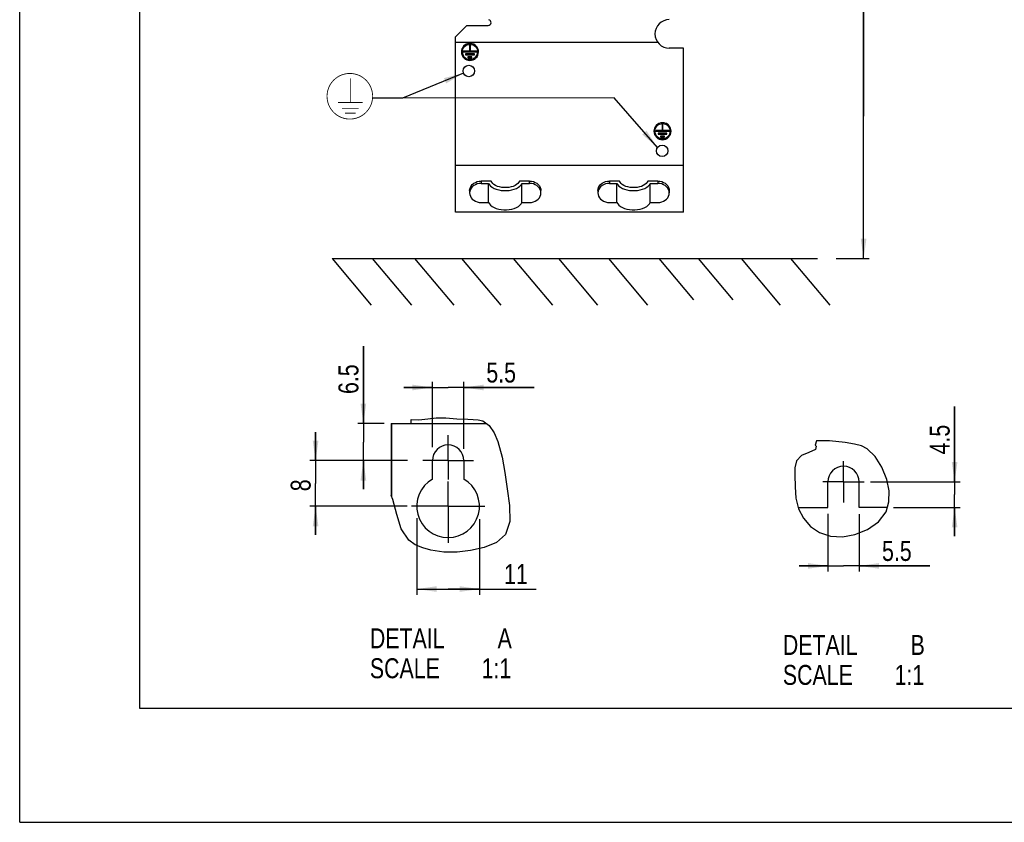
# Model space of a CAD drawing. Extents: x 0 to 594, y 0 to 420.
# Tile 1 of 37: x 0 to 173, y 0 to 141. Entities that reach past the tile are written whole.
import ezdxf

# ---------------------------------------------------------------- set-up
doc = ezdxf.new("R2010")
doc.units = 0
doc.header["$LTSCALE"] = 32.67
doc.linetypes.add('CENTER', pattern=[0.6, 0.375, -0.075, 0.075, -0.075])
doc.layers.get('0').update_dxf_attribs({"linetype": 'CONTINUOUS'})
doc.layers.add('DEFAULT_1', color=7, linetype='CENTER')
doc.styles.get("Standard").update_dxf_attribs({"font": 'txt', "width": 0.8})
doc.dimstyles.get("Standard").update_dxf_attribs({"dimtxt": 2.5, "dimasz": 2.5, "dimexe": 1.25, "dimexo": 0.625, "dimtad": 1, "dimcen": 2.5, "dimazin": 3, "dimtfac": 1, "dimtmove": 0, "dimatfit": 3})

# ---------------------------------------------------------------- blocks, each defined once
blk = doc.blocks.new('_FILLED')
at = {"color": 0, "linetype": 'BYBLOCK'}
blk.add_solid([(0, 0), (-1, 0.143), (-1, -0.143)], dxfattribs=at)
blk = doc.blocks.new('*D1')
at = {"color": 2, "linetype": 'CONTINUOUS'}
for p, q in [((147.99, 123.79), (147.99, 193.18)), ((121.55, 148.74), (148.99, 148.74)), ((147.99, 148.74), (147.99, 123.79)), ((147.99, 98.84), (147.99, 123.79)), ((143.17, 98.84), (148.99, 98.84))]:
    blk.add_line(p, q, dxfattribs=at)
at = {"color": 2, "linetype": 'CONTINUOUS', "xscale": 3.5, "yscale": 3.5, "zscale": 3.5}
for p, rotation in [((147.99, 148.74), 90), ((147.99, 98.84), 270)]:
    blk.add_blockref('_FILLED', p, dxfattribs=dict(at, rotation=rotation))
at = {"color": 5, "linetype": 'CONTINUOUS', "width": 0.8}
for s, p in [('AIR SPACE INLET', (152.37, 151.18)), ('100', (147.12, 162.38)), ('MIN ', (147.12, 151.18))]:
    blk.add_text(s, height=3.5, rotation=90, dxfattribs=at).set_placement(p)
blk = doc.blocks.new('*D4')
at = {"color": 2, "linetype": 'CONTINUOUS'}
for p, q in [((51.89, 63.42), (51.89, 68.42)), ((51.89, 68.42), (51.89, 59.42)), ((66.45, 63.42), (50.89, 63.42)), ((51.89, 50.42), (51.89, 59.42)), ((67.94, 55.42), (50.89, 55.42)), ((51.89, 55.42), (51.89, 50.42))]:
    blk.add_line(p, q, dxfattribs=at)
at = {"color": 2, "linetype": 'CONTINUOUS', "xscale": 3.5, "yscale": 3.5, "zscale": 3.5}
for p, rotation in [((51.89, 63.42), 270), ((51.89, 55.42), 90)]:
    blk.add_blockref('_FILLED', p, dxfattribs=dict(at, rotation=rotation))
at = {"color": 5, "linetype": 'CONTINUOUS', "width": 0.8}
blk.add_text('8', height=3.5, rotation=90, dxfattribs=at).set_placement((51.02, 58.05))
blk = doc.blocks.new('*D8')
at = {"color": 2, "linetype": 'CONTINUOUS'}
for p, q in [((60.27, 69.92), (60.27, 83.5)), ((60.27, 83.5), (60.27, 66.67)), ((63.92, 69.92), (59.27, 69.92)), ((60.27, 58.42), (60.27, 66.67)), ((68.02, 63.42), (59.27, 63.42)), ((60.27, 63.42), (60.27, 58.42))]:
    blk.add_line(p, q, dxfattribs=at)
at = {"color": 2, "linetype": 'CONTINUOUS', "xscale": 3.5, "yscale": 3.5, "zscale": 3.5}
for p, rotation in [((60.27, 69.92), 270), ((60.27, 63.42), 90)]:
    blk.add_blockref('_FILLED', p, dxfattribs=dict(at, rotation=rotation))
at = {"color": 5, "linetype": 'CONTINUOUS', "width": 0.8}
blk.add_text('6.5', height=3.5, rotation=90, dxfattribs=at).set_placement((59.4, 75.1))
blk = doc.blocks.new('*D9')
at = {"color": 2, "linetype": 'CONTINUOUS'}
for p, q in [((141.72, 54.11), (141.72, 43.96)), ((147.22, 54.04), (147.22, 43.96)), ((141.72, 44.96), (136.72, 44.96)), ((136.72, 44.96), (144.47, 44.96)), ((159.62, 44.96), (144.47, 44.96)), ((147.22, 44.96), (159.62, 44.96))]:
    blk.add_line(p, q, dxfattribs=at)
at = {"color": 2, "linetype": 'CONTINUOUS', "xscale": 3.5, "yscale": 3.5, "zscale": 3.5}
blk.add_blockref('_FILLED', (141.72, 44.96), dxfattribs=at)
at = {"color": 2, "linetype": 'CONTINUOUS', "xscale": 3.5, "yscale": 3.5, "zscale": 3.5, "rotation": 180}
blk.add_blockref('_FILLED', (147.22, 44.96), dxfattribs=at)
at = {"color": 5, "linetype": 'CONTINUOUS', "width": 0.8}
blk.add_text('5.5', height=3.5, dxfattribs=at).set_placement((151.22, 45.83))
blk = doc.blocks.new('*D10')
at = {"color": 2, "linetype": 'CONTINUOUS'}
for p, q in [((163.95, 59.7), (163.95, 72.9)), ((163.95, 72.9), (163.95, 57.45)), ((149.23, 59.7), (164.95, 59.7)), ((163.95, 50.2), (163.95, 57.45)), ((153.24, 55.2), (164.95, 55.2)), ((163.95, 55.2), (163.95, 50.2))]:
    blk.add_line(p, q, dxfattribs=at)
at = {"color": 2, "linetype": 'CONTINUOUS', "xscale": 3.5, "yscale": 3.5, "zscale": 3.5}
for p, rotation in [((163.95, 59.7), 270), ((163.95, 55.2), 90)]:
    blk.add_blockref('_FILLED', p, dxfattribs=dict(at, rotation=rotation))
at = {"color": 5, "linetype": 'CONTINUOUS', "width": 0.8}
blk.add_text('4.5', height=3.5, rotation=90, dxfattribs=at).set_placement((163.08, 64.5))
blk = doc.blocks.new('*D11')
at = {"color": 2, "linetype": 'CONTINUOUS'}
for p, q in [((72.38, 76.24), (67.38, 76.24)), ((67.38, 76.24), (75.13, 76.24)), ((72.38, 65.77), (72.38, 77.24)), ((90.23, 76.24), (75.13, 76.24)), ((77.88, 65.51), (77.88, 77.24)), ((77.88, 76.24), (90.23, 76.24))]:
    blk.add_line(p, q, dxfattribs=at)
at = {"color": 2, "linetype": 'CONTINUOUS', "xscale": 3.5, "yscale": 3.5, "zscale": 3.5}
blk.add_blockref('_FILLED', (72.38, 76.24), dxfattribs=at)
at = {"color": 2, "linetype": 'CONTINUOUS', "xscale": 3.5, "yscale": 3.5, "zscale": 3.5, "rotation": 180}
blk.add_blockref('_FILLED', (77.88, 76.24), dxfattribs=at)
at = {"color": 5, "linetype": 'CONTINUOUS', "width": 0.8}
blk.add_text('5.5', height=3.5, dxfattribs=at).set_placement((81.83, 77.11))
blk = doc.blocks.new('*D12')
at = {"color": 2, "linetype": 'CONTINUOUS'}
for p, q in [((69.63, 53.3), (69.63, 39.9)), ((80.63, 53.16), (80.63, 39.9)), ((69.63, 40.9), (75.13, 40.9)), ((80.63, 40.9), (75.13, 40.9)), ((75.13, 40.9), (90.55, 40.9))]:
    blk.add_line(p, q, dxfattribs=at)
at = {"color": 2, "linetype": 'CONTINUOUS', "xscale": 3.5, "yscale": 3.5, "zscale": 3.5, "rotation": 180}
blk.add_blockref('_FILLED', (69.63, 40.9), dxfattribs=at)
at = {"color": 2, "linetype": 'CONTINUOUS', "xscale": 3.5, "yscale": 3.5, "zscale": 3.5}
blk.add_blockref('_FILLED', (80.63, 40.9), dxfattribs=at)
at = {"color": 5, "linetype": 'CONTINUOUS', "width": 0.8}
blk.add_text('11', height=3.5, dxfattribs=at).set_placement((84.95, 41.78))
blk = doc.blocks.new('EARTH_BL1', base_point=(82.86, 124.83))
at = {"color": 2, "linetype": 'CONTINUOUS'}
for p, q in [((77.83, 131.36), (67.13, 127)), ((104.27, 127.04), (61.88, 126.98)), ((67.13, 127), (61.88, 126.98)), ((111.84, 118.3), (104.27, 127.04))]:
    blk.add_line(p, q, dxfattribs=at)
at = {"color": 7, "linetype": 'CONTINUOUS', "const_width": 0.148}
blk.add_lwpolyline([(53.89, 127.31, 1), (61.89, 127.31, 1)], format="xyb", close=True, dxfattribs=at)
for points in [[(57.97, 126.23), (57.97, 130.45)], [(55.82, 126.23), (60.12, 126.23)], [(56.49, 125.2), (59.45, 125.2)], [(57.05, 124.34), (58.89, 124.34)]]:
    blk.add_lwpolyline(points, dxfattribs=at)
at = {"color": 2, "linetype": 'CONTINUOUS'}
for points in [[(74.78, 129.57), (77.83, 131.36), (74.4, 130.5)], [(109.17, 120.62), (111.84, 118.3), (109.92, 121.27)]]:
    blk.add_solid(points, dxfattribs=at)

msp = doc.modelspace()

# ---------------------------------------------------------------- linework, layer by layer
at = {"color": 7, "linetype": 'CONTINUOUS'}
for p, q in [((0, 0), (0, 420)), ((21, 400), (21, 20)), ((76.408, 137.74), (78.408, 139.74)), ((78.408, 139.74), (82.158, 139.74)), ((76.408, 106.985), (76.408, 137.74)), ((111.908, 136.74), (76.408, 136.74)), ((77.487, 135.364), (77.458, 135.074)), ((78.883, 135.24), (77.758, 135.24)), ((77.758, 135.24), (77.758, 135.074)), ((78.883, 135.222), (77.758, 135.222)), ((77.758, 135.074), (80.158, 135.074)), ((79.738, 134.72), (78.178, 134.72)), ((78.178, 134.72), (78.178, 134.554)), ((79.738, 134.703), (78.178, 134.703)), ((79.033, 136.28), (78.883, 136.28)), ((78.883, 136.28), (78.883, 135.222)), ((79.033, 136.262), (78.883, 136.262)), ((79.033, 135.222), (79.033, 136.28)), ((80.158, 135.24), (79.033, 135.24)), ((80.158, 135.222), (79.033, 135.222)), ((79.738, 134.554), (79.738, 134.72)), ((80.158, 135.074), (80.158, 135.24)), ((116.408, 135.74), (113.908, 135.74)), ((116.408, 106.985), (116.408, 135.74)), ((78.178, 134.554), (79.738, 134.554)), ((79.318, 134.2), (78.598, 134.2)), ((78.598, 134.2), (78.598, 134.034)), ((79.318, 134.183), (78.598, 134.183)), ((78.598, 134.034), (79.318, 134.034)), ((79.318, 134.034), (79.318, 134.2)), ((111.26, 121.455), (111.231, 121.165)), ((112.656, 121.331), (111.531, 121.331)), ((111.531, 121.331), (111.531, 121.165)), ((112.656, 121.314), (111.531, 121.314)), ((111.531, 121.165), (113.931, 121.165)), ((112.806, 122.371), (112.656, 122.371)), ((112.656, 122.371), (112.656, 121.314)), ((112.806, 122.354), (112.656, 122.354)), ((112.806, 121.314), (112.806, 122.371)), ((113.931, 121.331), (112.806, 121.331)), ((113.931, 121.314), (112.806, 121.314)), ((113.931, 121.165), (113.931, 121.331)), ((113.511, 120.811), (111.951, 120.811)), ((111.951, 120.811), (111.951, 120.645)), ((113.511, 120.794), (111.951, 120.794)), ((111.951, 120.645), (113.511, 120.645)), ((113.091, 120.291), (112.371, 120.291)), ((112.371, 120.291), (112.371, 120.126)), ((113.091, 120.274), (112.371, 120.274)), ((112.371, 120.126), (113.091, 120.126)), ((113.091, 120.126), (113.091, 120.291)), ((113.511, 120.645), (113.511, 120.811)), ((116.408, 115.147), (76.408, 115.147)), ((82.688, 112.437), (80.908, 112.437)), ((89.408, 112.437), (87.628, 112.437)), ((105.188, 112.437), (103.408, 112.437)), ((111.908, 112.437), (110.128, 112.437)), ((78.908, 110.759), (78.908, 110.351)), ((80.908, 112.029), (82.233, 112.029)), ((82.233, 108.674), (82.233, 112.029)), ((88.083, 112.029), (89.408, 112.029)), ((88.083, 108.674), (88.083, 112.029)), ((91.408, 110.351), (91.408, 110.759)), ((101.408, 110.759), (101.408, 110.351)), ((103.408, 112.029), (104.733, 112.029)), ((104.733, 108.674), (104.733, 112.029)), ((110.583, 112.029), (111.908, 112.029)), ((110.583, 108.674), (110.583, 112.029)), ((113.908, 110.759), (113.908, 110.351)), ((80.908, 108.674), (82.233, 108.674)), ((88.083, 108.674), (89.408, 108.674)), ((103.408, 108.674), (104.733, 108.674)), ((110.583, 108.674), (111.908, 108.674)), ((116.408, 106.985), (76.408, 106.985)), ((54.779, 98.836), (61.638, 90.661)), ((54.779, 98.836), (139.896, 98.836)), ((61.833, 98.836), (68.692, 90.661)), ((69.25, 98.836), (76.11, 90.661)), ((77.492, 98.836), (84.351, 90.661)), ((86.558, 98.836), (93.417, 90.661)), ((94.49, 98.836), (101.349, 90.661)), ((103.246, 98.836), (110.106, 90.661)), ((112.106, 98.836), (118.179, 91.599)), ((119.008, 98.836), (125.081, 91.599)), ((126.528, 98.836), (133.388, 90.661)), ((135.182, 98.836), (142.041, 90.661)), ((65.129, 69.925), (65.129, 57.295)), ((65.129, 69.925), (81.857, 69.925)), ((65.199, 69.925), (65.199, 57.129)), ((68.669, 69.925), (68.669, 70.625)), ((72.379, 60.188), (72.379, 63.425)), ((77.879, 63.425), (77.879, 60.188)), ((141.719, 55.196), (141.719, 59.696)), ((147.219, 55.196), (147.219, 59.696)), ((136.532, 55.196), (141.719, 55.196)), ((152.148, 55.196), (147.219, 55.196)), ((21, 20), (573, 20)), ((0, 0), (594, 0))]:
    msp.add_line(p, q, dxfattribs=at)
at = {"color": 9, "linetype": 'CONTINUOUS'}
for p, q in [((80.908, 112.437), (80.908, 112.029)), ((89.408, 112.029), (89.408, 112.437)), ((103.408, 112.437), (103.408, 112.029)), ((111.908, 112.437), (111.908, 112.029))]:
    msp.add_line(p, q, dxfattribs=at)
at = {"color": 2, "linetype": 'CONTINUOUS'}
for p, q in [((71.578, 70.744), (73.013, 70.934)), ((73.013, 70.934), (74.74, 70.921)), ((74.74, 70.921), (76.635, 70.773)), ((68.669, 70.625), (69.988, 70.563)), ((69.988, 70.563), (71.578, 70.744)), ((76.635, 70.773), (78.611, 70.663)), ((78.611, 70.663), (79.535, 70.656)), ((79.535, 70.656), (80.421, 70.598)), ((80.421, 70.598), (81.229, 70.392)), ((81.229, 70.392), (82.357, 69.553)), ((82.357, 69.553), (83.211, 68.264)), ((83.211, 68.264), (83.847, 66.781)), ((83.847, 66.781), (84.629, 64.028)), ((139.759, 66.864), (139.482, 66.143)), ((139.482, 66.143), (139.63, 66)), ((139.696, 65.928), (139.536, 65.343)), ((139.63, 66), (139.696, 65.928)), ((142.005, 66.876), (139.759, 66.864)), ((144.74, 66.572), (142.005, 66.876)), ((146.372, 66.322), (144.74, 66.572)), ((147.602, 66.003), (146.372, 66.322)), ((148.603, 65.499), (147.602, 66.003)), ((84.629, 64.028), (85.083, 61.319)), ((137.121, 64.318), (136.226, 63.368)), ((138.407, 64.87), (137.121, 64.318)), ((139.536, 65.343), (138.407, 64.87)), ((150.013, 64.155), (148.603, 65.499)), ((151.186, 62.29), (150.013, 64.155)), ((135.941, 62.176), (135.94, 60.885)), ((136.226, 63.368), (135.941, 62.176)), ((152.037, 60.133), (151.186, 62.29)), ((85.083, 61.319), (85.472, 58.476)), ((135.94, 60.885), (135.978, 58.822)), ((135.978, 58.822), (136.121, 56.859)), ((152.448, 58.14), (152.037, 60.133)), ((65.43, 56.58), (65.129, 57.295)), ((85.472, 58.476), (85.895, 55.577)), ((152.442, 56.208), (152.448, 58.14)), ((66.138, 53.975), (65.43, 56.58)), ((85.895, 55.577), (85.978, 52.773)), ((136.121, 56.859), (136.584, 54.982)), ((151.93, 54.446), (152.442, 56.208)), ((66.902, 51.466), (66.138, 53.975)), ((136.584, 54.982), (137.452, 53.323)), ((150.606, 52.697), (151.93, 54.446)), ((85.978, 52.773), (85.201, 50.441)), ((137.452, 53.323), (138.698, 51.878)), ((138.698, 51.878), (140.233, 50.797)), ((148.697, 51.366), (150.606, 52.697)), ((68.228, 49.448), (66.902, 51.466)), ((85.201, 50.441), (83.621, 49.067)), ((140.233, 50.797), (142.195, 50.155)), ((142.195, 50.155), (144.305, 50.076)), ((144.305, 50.076), (146.457, 50.475)), ((146.457, 50.475), (148.697, 51.366)), ((69.356, 48.667), (68.228, 49.448)), ((70.691, 48.112), (69.356, 48.667)), ((83.621, 49.067), (81.449, 48.173)), ((72.11, 47.732), (70.691, 48.112)), ((74.405, 47.396), (72.11, 47.732)), ((76.692, 47.375), (74.405, 47.396)), ((79.062, 47.642), (76.692, 47.375)), ((81.449, 48.173), (79.062, 47.642))]:
    msp.add_line(p, q, dxfattribs=at)
at = {"color": 7, "linetype": 'CONTINUOUS'}
for points in [[(80.458, 135.091), (80.432, 135.364), (80.357, 135.628), (80.233, 135.873), (80.066, 136.092), (79.862, 136.277), (79.626, 136.421), (79.368, 136.52), (79.096, 136.57), (78.819, 136.57), (78.547, 136.52), (78.289, 136.421), (78.054, 136.277), (77.849, 136.092), (77.683, 135.873), (77.559, 135.628), (77.483, 135.364), (77.458, 135.091)], [(80.458, 135.074), (80.429, 135.364), (80.344, 135.642), (80.205, 135.899), (80.019, 136.124), (79.791, 136.309), (79.532, 136.446), (79.25, 136.531), (78.958, 136.559), (78.665, 136.531), (78.384, 136.446), (78.124, 136.309), (77.897, 136.124), (77.711, 135.899), (77.572, 135.642), (77.487, 135.364)], [(77.608, 135.074), (77.634, 135.335), (77.711, 135.585), (77.835, 135.817), (78.003, 136.019), (78.208, 136.185), (78.441, 136.309), (78.694, 136.385), (78.958, 136.411), (79.221, 136.385), (79.474, 136.309), (79.708, 136.185), (79.912, 136.019), (80.08, 135.817), (80.205, 135.585), (80.282, 135.335), (80.308, 135.074)], [(77.458, 135.074), (77.487, 134.784), (77.572, 134.505), (77.711, 134.249), (77.897, 134.024), (78.124, 133.839), (78.384, 133.702), (78.665, 133.617), (78.958, 133.588), (79.25, 133.617), (79.532, 133.702), (79.791, 133.839), (80.019, 134.024), (80.205, 134.249), (80.344, 134.505), (80.429, 134.784), (80.458, 135.074)], [(80.308, 135.074), (80.282, 134.813), (80.205, 134.562), (80.08, 134.331), (79.912, 134.129), (79.708, 133.962), (79.474, 133.839), (79.221, 133.763), (78.958, 133.737), (78.694, 133.763), (78.441, 133.839), (78.208, 133.962), (78.003, 134.129), (77.835, 134.331), (77.711, 134.562), (77.634, 134.813), (77.608, 135.074)], [(77.609, 135.074), (77.631, 134.846), (77.699, 134.608), (77.81, 134.387), (77.96, 134.191), (78.144, 134.024), (78.356, 133.895), (78.588, 133.805), (78.833, 133.76), (79.082, 133.76), (79.327, 133.805), (79.56, 133.895), (79.771, 134.024), (79.956, 134.191), (80.106, 134.387), (80.217, 134.608), (80.285, 134.846), (80.306, 135.074)], [(114.231, 121.183), (114.205, 121.456), (114.13, 121.719), (114.006, 121.965), (113.839, 122.183), (113.635, 122.368), (113.4, 122.512), (113.141, 122.611), (112.869, 122.662), (112.593, 122.662), (112.32, 122.611), (112.062, 122.512), (111.827, 122.368), (111.622, 122.183), (111.456, 121.965), (111.332, 121.719), (111.257, 121.456), (111.231, 121.183)], [(114.231, 121.165), (114.202, 121.455), (114.117, 121.734), (113.978, 121.991), (113.792, 122.216), (113.564, 122.4), (113.305, 122.538), (113.024, 122.622), (112.731, 122.651), (112.438, 122.622), (112.157, 122.538), (111.898, 122.4), (111.67, 122.216), (111.484, 121.991), (111.345, 121.734), (111.26, 121.455)], [(111.231, 121.165), (111.26, 120.876), (111.345, 120.597), (111.484, 120.34), (111.67, 120.115), (111.898, 119.93), (112.157, 119.793), (112.438, 119.708), (112.731, 119.68), (113.024, 119.708), (113.305, 119.793), (113.564, 119.93), (113.792, 120.115), (113.978, 120.34), (114.117, 120.597), (114.202, 120.876), (114.231, 121.165)], [(111.381, 121.165), (111.407, 121.426), (111.484, 121.677), (111.608, 121.908), (111.776, 122.111), (111.981, 122.277), (112.214, 122.4), (112.468, 122.477), (112.731, 122.502), (112.994, 122.477), (113.248, 122.4), (113.481, 122.277), (113.686, 122.111), (113.853, 121.908), (113.978, 121.677), (114.055, 121.426), (114.081, 121.165)], [(114.081, 121.165), (114.055, 120.905), (113.978, 120.654), (113.853, 120.423), (113.686, 120.22), (113.481, 120.054), (113.248, 119.93), (112.994, 119.854), (112.731, 119.828), (112.468, 119.854), (112.214, 119.93), (111.981, 120.054), (111.776, 120.22), (111.608, 120.423), (111.484, 120.654), (111.407, 120.905), (111.381, 121.165)], [(111.383, 121.165), (111.404, 120.937), (111.472, 120.7), (111.583, 120.479), (111.733, 120.282), (111.917, 120.116), (112.129, 119.986), (112.362, 119.897), (112.606, 119.852), (112.856, 119.852), (113.1, 119.897), (113.333, 119.986), (113.545, 120.116), (113.729, 120.282), (113.879, 120.479), (113.99, 120.7), (114.058, 120.937), (114.079, 121.165)], [(78.908, 110.759), (78.938, 111.051), (79.028, 111.333), (79.176, 111.598), (79.376, 111.838), (79.622, 112.045), (79.908, 112.212), (80.224, 112.336), (80.561, 112.412), (80.908, 112.437)], [(87.628, 112.437), (87.53, 112.217), (87.366, 112.009), (87.141, 111.818), (86.861, 111.651), (86.534, 111.511), (86.169, 111.402), (85.776, 111.328), (85.366, 111.291), (84.95, 111.291), (84.54, 111.328), (84.147, 111.402), (83.782, 111.511), (83.455, 111.651), (83.175, 111.818), (82.95, 112.009), (82.786, 112.217), (82.688, 112.437)], [(89.408, 112.437), (89.755, 112.412), (90.092, 112.336), (90.408, 112.212), (90.693, 112.045), (90.94, 111.838), (91.14, 111.598), (91.287, 111.333), (91.377, 111.051), (91.408, 110.759)], [(101.408, 110.759), (101.438, 111.051), (101.528, 111.333), (101.676, 111.598), (101.876, 111.838), (102.122, 112.045), (102.408, 112.212), (102.724, 112.336), (103.061, 112.412), (103.408, 112.437)], [(110.128, 112.437), (110.03, 112.217), (109.866, 112.009), (109.641, 111.818), (109.361, 111.651), (109.034, 111.511), (108.669, 111.402), (108.276, 111.328), (107.866, 111.291), (107.45, 111.291), (107.04, 111.328), (106.647, 111.402), (106.282, 111.511), (105.955, 111.651), (105.675, 111.818), (105.45, 112.009), (105.286, 112.217), (105.188, 112.437)], [(111.908, 112.437), (112.255, 112.412), (112.592, 112.336), (112.908, 112.212), (113.193, 112.045), (113.44, 111.838), (113.64, 111.598), (113.787, 111.333), (113.877, 111.051), (113.908, 110.759)], [(80.908, 112.029), (80.561, 112.003), (80.224, 111.927), (79.908, 111.804), (79.622, 111.636), (79.376, 111.429), (79.176, 111.19), (79.028, 110.925), (78.938, 110.642), (78.908, 110.351)], [(82.233, 112.029), (82.375, 111.782), (82.586, 111.55), (82.862, 111.34), (83.196, 111.156), (83.578, 111.003), (84, 110.885), (84.452, 110.804), (84.92, 110.763), (85.395, 110.763), (85.864, 110.804), (86.315, 110.885), (86.737, 111.003), (87.12, 111.156), (87.454, 111.34), (87.73, 111.55), (87.941, 111.782), (88.083, 112.029)], [(91.408, 110.351), (91.377, 110.642), (91.287, 110.925), (91.14, 111.19), (90.94, 111.429), (90.693, 111.636), (90.408, 111.804), (90.092, 111.927), (89.755, 112.003), (89.408, 112.029)], [(103.408, 112.029), (103.061, 112.003), (102.724, 111.927), (102.408, 111.804), (102.122, 111.636), (101.876, 111.429), (101.676, 111.19), (101.528, 110.925), (101.438, 110.642), (101.408, 110.351)], [(104.733, 112.029), (104.875, 111.782), (105.086, 111.55), (105.362, 111.34), (105.696, 111.156), (106.078, 111.003), (106.5, 110.885), (106.952, 110.804), (107.42, 110.763), (107.895, 110.763), (108.364, 110.804), (108.815, 110.885), (109.237, 111.003), (109.62, 111.156), (109.954, 111.34), (110.23, 111.55), (110.441, 111.782), (110.583, 112.029)], [(113.908, 110.351), (113.877, 110.642), (113.787, 110.925), (113.64, 111.19), (113.44, 111.429), (113.193, 111.636), (112.908, 111.804), (112.592, 111.927), (112.255, 112.003), (111.908, 112.029)], [(78.908, 110.351), (78.938, 110.06), (79.028, 109.777), (79.176, 109.512), (79.376, 109.273), (79.622, 109.066), (79.908, 108.898), (80.224, 108.775), (80.561, 108.699), (80.908, 108.674)], [(89.408, 108.674), (89.755, 108.699), (90.092, 108.775), (90.408, 108.898), (90.693, 109.066), (90.94, 109.273), (91.14, 109.512), (91.287, 109.777), (91.377, 110.06), (91.408, 110.351)], [(101.408, 110.351), (101.438, 110.06), (101.528, 109.777), (101.676, 109.512), (101.876, 109.273), (102.122, 109.066), (102.408, 108.898), (102.724, 108.775), (103.061, 108.699), (103.408, 108.674)], [(111.908, 108.674), (112.255, 108.699), (112.592, 108.775), (112.908, 108.898), (113.193, 109.066), (113.44, 109.273), (113.64, 109.512), (113.787, 109.777), (113.877, 110.06), (113.908, 110.351)], [(82.233, 108.674), (82.375, 108.427), (82.586, 108.195), (82.862, 107.985), (83.196, 107.801), (83.578, 107.648), (84, 107.53), (84.452, 107.449), (84.92, 107.408), (85.395, 107.408), (85.864, 107.449), (86.315, 107.53), (86.737, 107.648), (87.12, 107.801), (87.454, 107.985), (87.73, 108.195), (87.941, 108.427), (88.083, 108.674)], [(104.733, 108.674), (104.875, 108.427), (105.086, 108.195), (105.362, 107.985), (105.696, 107.801), (106.078, 107.648), (106.5, 107.53), (106.952, 107.449), (107.42, 107.408), (107.895, 107.408), (108.364, 107.449), (108.815, 107.53), (109.237, 107.648), (109.62, 107.801), (109.954, 107.985), (110.23, 108.195), (110.441, 108.427), (110.583, 108.674)]]:
    msp.add_lwpolyline(points, dxfattribs=at)
for centre in [(78.758, 131.74), (112.668, 117.74)]:
    msp.add_circle(centre, 1, dxfattribs=at)
for centre, radius, start, end in [((82.158, 140.24), 0.5, 270, 76.15385), ((113.908, 138.24), 2.5, 90, 270), ((75.129, 63.425), 2.75, 0, 180), ((144.469, 59.696), 2.75, 0, 180), ((75.129, 55.425), 5.5, 120, 60)]:
    msp.add_arc(centre, radius, start, end, dxfattribs=at)
at = {"layer": 'DEFAULT_1', "color": 7, "linetype": 'CENTER'}
for p, q in [((75.129, 63.425), (75.129, 67.884)), ((75.129, 63.425), (70.67, 63.425)), ((75.129, 63.425), (75.129, 60.084)), ((75.129, 63.425), (79.588, 63.425)), ((144.469, 59.696), (144.469, 63.3)), ((75.129, 55.425), (75.129, 59.757)), ((144.469, 59.696), (140.865, 59.696)), ((144.469, 59.696), (144.469, 56.092)), ((144.469, 59.696), (148.074, 59.696)), ((75.129, 55.425), (68.704, 55.425)), ((75.129, 55.425), (81.553, 55.425)), ((75.129, 55.425), (75.129, 49))]:
    msp.add_line(p, q, dxfattribs=at)

# ---------------------------------------------------------------- block references
at = {"color": 2, "linetype": 'CONTINUOUS'}
msp.add_blockref('EARTH_BL1', (82.865, 124.827), dxfattribs=at)

# ---------------------------------------------------------------- texts
at = {"color": 5, "linetype": 'CONTINUOUS', "width": 0.8}
for s, p in [('DETAIL  ', (61.406, 30.511)), ('A', (83.806, 30.511)), ('DETAIL  ', (133.829, 29.348)), ('B', (156.229, 29.348)), ('SCALE  ', (61.406, 25.261)), ('1:1', (81.006, 25.261)), ('SCALE  ', (133.829, 24.098)), ('1:1', (153.429, 24.098))]:
    msp.add_text(s, height=3.5, dxfattribs=at).set_placement(p)

# ---------------------------------------------------------------- dimensions: what is measured, and where the dimension line sits
at = {"color": 2, "linetype": 'CONTINUOUS'}
for base, p1, p2, angle, picture, middle in [((147.995, 98.836), (121.55, 148.74), (143.173, 98.836), 270, '*D1', (147.995, 172.178)), ((60.272, 63.425), (63.916, 69.925), (68.017, 63.425), 270, '*D8', (57.647, 79.305)), ((72.379, 76.238), (77.879, 65.507), (72.379, 65.768), 180, '*D11', (86.026, 78.863)), ((163.954, 55.196), (149.23, 59.696), (153.244, 55.196), 270, '*D10', (161.329, 68.699)), ((51.895, 63.425), (67.94, 55.425), (66.446, 63.425), 90, '*D4', (49.27, 59.45)), ((141.719, 44.958), (147.219, 54.038), (141.719, 54.113), 180, '*D9', (155.425, 47.583)), ((69.629, 40.904), (80.629, 53.165), (69.629, 53.301), 180, '*D12', (87.754, 43.529))]:
    dim = msp.add_linear_dim(base=base, p1=p1, p2=p2, angle=angle, dimstyle='Standard', dxfattribs=at)
    dim.commit()
    dim.dimension.update_dxf_attribs({"geometry": picture, "text_midpoint": middle, "dimtype": 128})

doc.saveas('drawing.dxf')
